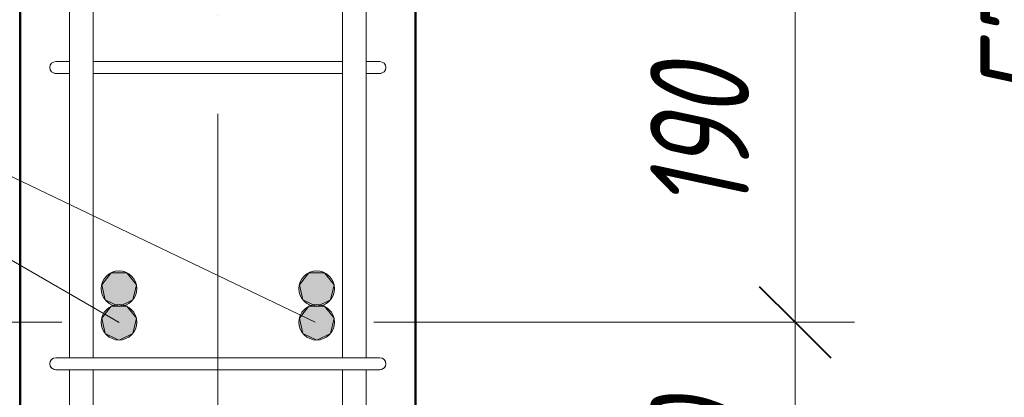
# Model space of a CAD drawing. Header units: millimetres. Extents: x 16591 to 27072, y 2073 to 10123.
# Tile 11 of 34: x 17600 to 18098, y 3394 to 3585. Entities that reach past the tile are written whole.
import ezdxf

# ---------------------------------------------------------------- set-up
doc = ezdxf.new("R2010")
doc.units = ezdxf.units.MM
doc.linetypes.add('ADSK_Линия сетки', pattern=[500, 400, -50, 0, -50])
for name, color, linetype, lineweight in [('A-____-____-DIMS', 211, 'Continuous', 9), ('A-____-____-DIMS-20', 211, 'Continuous', 9), ('S-COLS-____-MCUT', 52, 'Continuous', 50), ('S-GRID-____-OTLN', 1, 'Continuous', 9), ('S-RBAR-____-IDEN', 171, 'Continuous', 20), ('S-RBAR-____-MCUT', 171, 'Continuous', 20), ('S-RBAR-____-OTLN', 171, 'Continuous', 100)]:
    doc.layers.add(name, color=color, linetype=linetype, lineweight=lineweight)
doc.styles.add('GOST Common_I_2', font='GOST_Common Italic.ttf', dxfattribs={"width": 0.8, "height": 50})
doc.dimstyles.new('ADSK_Округление_5мм__Узкий__1', dxfattribs={"dimscale": 304.8, "dimtxt": 0.164979, "dimasz": 0.11811, "dimexe": 0.098425, "dimexo": 0.000215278, "dimgap": 0.026247, "dimtad": 1, "dimdec": 0, "dimlfac": 304.8, "dimrnd": 5, "dimdsep": 46, "dimtxsty": 'GOST Common_I_2', "dimblk1": 'OBLIQUE', "dimblk2": 'OBLIQUE', "dimsah": 1, "dimcen": 0.09, "dimdle": 0.098425, "dimazin": 0, "dimtfac": 1, "dimtdec": 4, "dimtix": 1, "dimtmove": 0, "dimatfit": 3, "dimfxl": 1, "dimtvp": 1, "dimtfill": 1, "dimtolj": 1, "dimtzin": 0, "dimlwd": 20, "dimlwe": 20, "dimarcsym": 2})

# ---------------------------------------------------------------- blocks, each defined once
blk = doc.blocks.new('DIMBLOCK5-КЖ1_ПЭ_ВЭ2_Армирование_Пилоны_Пм-2_1')
at = {"layer": 'A-____-____-DIMS-20', "lineweight": 40}
for p, q in [((17992.09, 3432), (17974.09, 3450)), ((17992.09, 3432), (18010.09, 3414)), ((17992.09, 3282), (17974.09, 3300)), ((17992.09, 3282), (18010.09, 3264))]:
    blk.add_line(p, q, dxfattribs=at)
at = {"layer": 'A-____-____-DIMS-20', "lineweight": 20}
for p, q in [((17992.09, 3432), (17779, 3432)), ((17992.09, 3282), (17992.09, 3432)), ((17992.09, 3432), (18022.09, 3432)), ((17992.09, 3282), (17779, 3282)), ((17992.09, 3282), (18022.09, 3282))]:
    blk.add_line(p, q, dxfattribs=at)
at = {"layer": 'A-____-____-DIMS-20', "color": 0, "lineweight": 20, "insert": (17918.75, 3318.65), "char_height": 50, "width": 92.0485, "attachment_point": 1, "rotation": 90, "line_spacing_factor": 1.022761, "style": 'GOST Common_I_2', "bg_fill": 3, "box_fill_scale": 1.25, "bg_fill_color": 256, "bg_fill_true_color": 13158600, "bg_fill_transparency": 0}
blk.add_mtext('150', dxfattribs=at)
blk = doc.blocks.new('_Oblique')
at = {"color": 0, "linetype": 'ByBlock', "lineweight": -2}
blk.add_line((-0.5, -0.5), (0.5, 0.5), dxfattribs=at)
blk = doc.blocks.new('DIMBLOCK6-КЖ1_ПЭ_ВЭ2_Армирование_Пилоны_Пм-2_1')
at = {"layer": 'A-____-____-DIMS-20', "lineweight": 40}
for p, q in [((17992.09, 3620), (17974.09, 3638)), ((17992.09, 3620), (18010.09, 3602)), ((17992.09, 3432), (17974.09, 3450)), ((17992.09, 3432), (18010.09, 3414))]:
    blk.add_line(p, q, dxfattribs=at)
at = {"layer": 'A-____-____-DIMS-20', "lineweight": 20}
for p, q in [((17992.09, 3620), (17780, 3620)), ((17992.09, 3432), (17992.09, 3620)), ((17992.09, 3620), (18022.09, 3620)), ((17992.09, 3432), (17779, 3432)), ((17992.09, 3432), (18022.09, 3432))]:
    blk.add_line(p, q, dxfattribs=at)
at = {"layer": 'A-____-____-DIMS-20', "color": 0, "lineweight": 20, "insert": (17918.75, 3487.65), "char_height": 50, "width": 92.0485, "attachment_point": 1, "rotation": 90, "line_spacing_factor": 1.022761, "style": 'GOST Common_I_2', "bg_fill": 3, "box_fill_scale": 1.25, "bg_fill_color": 256, "bg_fill_true_color": 13158600, "bg_fill_transparency": 0}
blk.add_mtext('190', dxfattribs=at)
blk = doc.blocks.new('DIMBLOCK14-КЖ1_ПЭ_ВЭ2_Армирование_Пилоны_Пм-2_1')
at = {"layer": 'A-____-____-DIMS-20', "lineweight": 40}
for p, q in [((17442.95, 3432), (17424.95, 3450)), ((17442.95, 3432), (17460.95, 3414)), ((17442.95, 3282), (17424.95, 3300)), ((17442.95, 3282), (17460.95, 3264))]:
    blk.add_line(p, q, dxfattribs=at)
at = {"layer": 'A-____-____-DIMS-20', "lineweight": 20}
for p, q in [((17442.95, 3432), (17412.95, 3432)), ((17442.95, 3282), (17442.95, 3432)), ((17442.95, 3432), (17621, 3432)), ((17442.95, 3282), (17412.95, 3282)), ((17442.95, 3282), (17621, 3282))]:
    blk.add_line(p, q, dxfattribs=at)
at = {"layer": 'A-____-____-DIMS-20', "color": 0, "lineweight": 20, "insert": (17369.61, 3318.65), "char_height": 50, "width": 92.0485, "attachment_point": 1, "rotation": 90, "line_spacing_factor": 1.022761, "style": 'GOST Common_I_2', "bg_fill": 3, "box_fill_scale": 1.25, "bg_fill_color": 256, "bg_fill_true_color": 13158600, "bg_fill_transparency": 0}
blk.add_mtext('150', dxfattribs=at)
blk = doc.blocks.new('DIMBLOCK15-КЖ1_ПЭ_ВЭ2_Армирование_Пилоны_Пм-2_1')
at = {"layer": 'A-____-____-DIMS-20', "lineweight": 40}
for p, q in [((17442.95, 3620), (17424.95, 3638)), ((17442.95, 3620), (17460.95, 3602)), ((17442.95, 3432), (17424.95, 3450)), ((17442.95, 3432), (17460.95, 3414))]:
    blk.add_line(p, q, dxfattribs=at)
at = {"layer": 'A-____-____-DIMS-20', "lineweight": 20}
for p, q in [((17442.95, 3620), (17412.95, 3620)), ((17442.95, 3432), (17442.95, 3620)), ((17442.95, 3620), (17620, 3620)), ((17442.95, 3432), (17412.95, 3432)), ((17442.95, 3432), (17621, 3432))]:
    blk.add_line(p, q, dxfattribs=at)
at = {"layer": 'A-____-____-DIMS-20', "color": 0, "lineweight": 20, "insert": (17369.61, 3487.65), "char_height": 50, "width": 92.0485, "attachment_point": 1, "rotation": 90, "line_spacing_factor": 1.022761, "style": 'GOST Common_I_2', "bg_fill": 3, "box_fill_scale": 1.25, "bg_fill_color": 256, "bg_fill_true_color": 13158600, "bg_fill_transparency": 0}
blk.add_mtext('190', dxfattribs=at)
blk = doc.blocks.new('DIMBLOCK25-КЖ1_ПЭ_ВЭ2_Армирование_Пилоны_Пм-2_1')
at = {"layer": 'A-____-____-DIMS-20', "lineweight": 20}
for p, q in [((18159.07, 3900), (18159.07, 3300)), ((18159.07, 3870), (17820, 3870)), ((18159.07, 3870), (18189.07, 3870)), ((18159.07, 3300), (18129.07, 3300)), ((18159.07, 3300), (18164.53, 3300))]:
    blk.add_line(p, q, dxfattribs=at)
at = {"layer": 'A-____-____-DIMS-20', "lineweight": 40}
for p, q in [((18159.07, 3870), (18141.07, 3888)), ((18159.07, 3870), (18177.07, 3852)), ((18159.07, 3300), (18141.07, 3318)), ((18159.07, 3300), (18177.07, 3282))]:
    blk.add_line(p, q, dxfattribs=at)
at = {"layer": 'A-____-____-DIMS-20', "color": 0, "lineweight": 20, "insert": (18085.73, 3542.81), "char_height": 50, "width": 101.2533, "attachment_point": 1, "rotation": 90, "line_spacing_factor": 1.022761, "style": 'GOST Common_I_2', "bg_fill": 3, "box_fill_scale": 1.25, "bg_fill_color": 256, "bg_fill_true_color": 13158600, "bg_fill_transparency": 0}
blk.add_mtext('570', dxfattribs=at)
blk = doc.blocks.new('DIMBLOCK27-КЖ1_ПЭ_ВЭ2_Армирование_Пилоны_Пм-2_1')
at = {"layer": 'A-____-____-DIMS-20', "lineweight": 20}
for p, q in [((18329.15, 2840), (18329.15, 3900)), ((18329.15, 3870), (17820, 3870)), ((18329.15, 3870), (18359.15, 3870)), ((18329.15, 2870), (17820, 2870)), ((18329.15, 2870), (18359.15, 2870))]:
    blk.add_line(p, q, dxfattribs=at)
at = {"layer": 'A-____-____-DIMS-20', "lineweight": 40}
for p, q in [((18329.15, 3870), (18311.15, 3888)), ((18329.15, 3870), (18347.15, 3852)), ((18329.15, 2870), (18311.15, 2888)), ((18329.15, 2870), (18347.15, 2852))]:
    blk.add_line(p, q, dxfattribs=at)
at = {"layer": 'A-____-____-DIMS-20', "color": 0, "lineweight": 20, "insert": (18255.81, 3317.58), "char_height": 50, "width": 125.7996, "attachment_point": 1, "rotation": 90, "line_spacing_factor": 1.022761, "style": 'GOST Common_I_2', "bg_fill": 3, "box_fill_scale": 1.25, "bg_fill_color": 256, "bg_fill_true_color": 13158600, "bg_fill_transparency": 0}
blk.add_mtext('1000', dxfattribs=at)

msp = doc.modelspace()

# ---------------------------------------------------------------- hatches: boundary and pattern name
at = {"layer": 'S-RBAR-____-MCUT'}
h = msp.add_hatch(color=256, dxfattribs=at)
edge = h.paths.add_edge_path()
edge.add_arc((17649.9999, 3431.9994), 9, 0, 360)
for points in [[(17649.9999, 3422.9994), (17657.0364, 3426.388), (17658.7742, 3434.0021), (17653.9048, 3440.1081), (17646.0949, 3440.1081), (17641.2255, 3434.0021), (17642.9634, 3426.388), (17649.6058, 3423.1892)], [(17749.9999, 3422.9994), (17757.0364, 3426.388), (17758.7742, 3434.0021), (17753.9048, 3440.1081), (17746.0949, 3440.1081), (17741.2255, 3434.0021), (17742.9634, 3426.388)]]:
    msp.add_hatch(color=256, dxfattribs=at).paths.add_polyline_path(points)
h = msp.add_hatch(color=256, dxfattribs=at)
edge = h.paths.add_edge_path()
edge.add_arc((17749.9999, 3431.9994), 9, 0, 360)
at = {"layer": 'S-RBAR-____-OTLN', "lineweight": 9}
h = msp.add_hatch(color=8, dxfattribs=at)
edge = h.paths.add_edge_path()
edge.add_arc((17649.9999, 3448.9994), 9, 0, 360)
h = msp.add_hatch(color=8, dxfattribs=at)
edge = h.paths.add_edge_path()
edge.add_arc((17749.9999, 3448.9994), 9, 0, 360)
for points in [[(17649.9999, 3439.9994), (17657.0364, 3443.388), (17658.7742, 3451.0021), (17653.9048, 3457.1081), (17646.0949, 3457.1081), (17641.2255, 3451.0021), (17642.9634, 3443.388)], [(17749.9999, 3439.9994), (17757.0364, 3443.388), (17758.7742, 3451.0021), (17753.9048, 3457.1081), (17746.0949, 3457.1081), (17741.2255, 3451.0021), (17742.9634, 3443.388)]]:
    msp.add_hatch(color=8, dxfattribs=at).paths.add_polyline_path(points)

# ---------------------------------------------------------------- linework, layer by layer
at = {"layer": 'S-COLS-____-MCUT'}
for p, q in [((17600, 3869.9996), (17600, 2869.9996)), ((17800, 2869.9996), (17800, 3869.9996))]:
    msp.add_line(p, q, dxfattribs=at)
at = {"layer": 'S-GRID-____-OTLN', "linetype": 'ADSK_Линия сетки'}
msp.add_line((17700, 4537.6486), (17700, 2236.211), dxfattribs=at)
at = {"layer": 'S-RBAR-____-MCUT'}
for p, q in [((17646.0949, 3440.1081), (17641.2255, 3434.0021)), ((17653.9048, 3440.1081), (17646.0949, 3440.1081)), ((17658.7742, 3434.0021), (17653.9048, 3440.1081)), ((17746.0949, 3440.1081), (17741.2255, 3434.0021)), ((17753.9048, 3440.1081), (17746.0949, 3440.1081)), ((17758.7742, 3434.0021), (17753.9048, 3440.1081)), ((17641.2255, 3434.0021), (17642.9634, 3426.388)), ((17657.0364, 3426.388), (17658.7742, 3434.0021)), ((17741.2255, 3434.0021), (17742.9634, 3426.388)), ((17757.0364, 3426.388), (17758.7742, 3434.0021)), ((17642.9634, 3426.388), (17649.6058, 3423.1892)), ((17649.6058, 3423.1892), (17649.9999, 3422.9994)), ((17649.9999, 3422.9994), (17657.0364, 3426.388)), ((17742.9634, 3426.388), (17749.9999, 3422.9994)), ((17749.9999, 3422.9994), (17757.0364, 3426.388))]:
    msp.add_line(p, q, dxfattribs=at)
for centre in [(17649.9999, 3431.9994), (17749.9999, 3431.9994)]:
    msp.add_circle(centre, 9, dxfattribs=at)
at = {"layer": 'S-RBAR-____-OTLN', "lineweight": 20}
for p, q in [((17624.9812, 3413.9994), (17624.9812, 3804.0908)), ((17636.9812, 3413.9994), (17636.9812, 3804.0908)), ((17762.9812, 3804.0908), (17762.9812, 3413.9994)), ((17774.9812, 3804.0908), (17774.9812, 3413.9994)), ((17624.6261, 3563.9994), (17617.9927, 3563.9994)), ((17636.9812, 3563.9994), (17762.9812, 3563.9994)), ((17781.9927, 3563.9994), (17775.1482, 3563.9994)), ((17624.8153, 3557.9994), (17617.9927, 3557.9994)), ((17636.9812, 3557.9994), (17762.9812, 3557.9994)), ((17781.9927, 3557.9994), (17775.3337, 3557.9994)), ((17635.9999, 3413.9994), (17617.9999, 3413.9994)), ((17635.9999, 3413.9994), (17763.9999, 3413.9994)), ((17781.9999, 3413.9994), (17763.9999, 3413.9994)), ((17635.9999, 3407.9994), (17617.9999, 3407.9994)), ((17624.9812, 3113.9994), (17624.9812, 3407.9994)), ((17635.9999, 3407.9994), (17763.9999, 3407.9994)), ((17636.9812, 3113.9994), (17636.9812, 3407.9994)), ((17762.9812, 3407.9994), (17762.9812, 3113.9994)), ((17781.9999, 3407.9994), (17763.9999, 3407.9994)), ((17774.9812, 3407.9994), (17774.9812, 3113.9994))]:
    msp.add_line(p, q, dxfattribs=at)
at = {"layer": 'S-RBAR-____-OTLN', "color": 8, "lineweight": 9}
for p, q in [((17646.0949, 3457.1081), (17641.2255, 3451.0021)), ((17653.9048, 3457.1081), (17646.0949, 3457.1081)), ((17658.7742, 3451.0021), (17653.9048, 3457.1081)), ((17746.0949, 3457.1081), (17741.2255, 3451.0021)), ((17753.9048, 3457.1081), (17746.0949, 3457.1081)), ((17758.7742, 3451.0021), (17753.9048, 3457.1081)), ((17641.2255, 3451.0021), (17642.9634, 3443.388)), ((17657.0364, 3443.388), (17658.7742, 3451.0021)), ((17741.2255, 3451.0021), (17742.9634, 3443.388)), ((17757.0364, 3443.388), (17758.7742, 3451.0021)), ((17642.9634, 3443.388), (17649.9999, 3439.9994)), ((17649.9999, 3439.9994), (17657.0364, 3443.388)), ((17742.9634, 3443.388), (17749.9999, 3439.9994)), ((17749.9999, 3439.9994), (17757.0364, 3443.388))]:
    msp.add_line(p, q, dxfattribs=at)
for centre in [(17649.9999, 3448.9994), (17749.9999, 3448.9994)]:
    msp.add_circle(centre, 9, dxfattribs=at)
at = {"layer": 'S-RBAR-____-OTLN', "lineweight": 20}
for centre, start, end in [((17617.9927, 3560.9994), 90, 270), ((17617.9927, 3560.9994), 90, 270), ((17617.9927, 3560.9994), 120, 150), ((17617.9927, 3560.9994), 120, 150), ((17617.9927, 3560.9994), 120, 150), ((17617.9927, 3560.9994), 120, 150), ((17617.9927, 3560.9994), 120, 150), ((17617.9927, 3560.9994), 120, 150), ((17617.9927, 3560.9994), 120, 150), ((17617.9927, 3560.9994), 120, 150), ((17617.9927, 3560.9994), 120, 150), ((17617.9927, 3560.9994), 120, 150), ((17617.9927, 3560.9994), 120, 150), ((17617.9927, 3560.9994), 120, 150), ((17617.9927, 3560.9994), 120, 150), ((17617.9927, 3560.9994), 120, 150), ((17617.9927, 3560.9994), 120, 150), ((17617.9927, 3560.9994), 120, 150), ((17617.9927, 3560.9994), 120, 150), ((17617.9927, 3560.9994), 120, 150), ((17617.9927, 3560.9994), 120, 150), ((17617.9927, 3560.9994), 120, 150), ((17781.9927, 3560.9994), 270, 90), ((17781.9927, 3560.9994), 270, 90), ((17781.9927, 3560.9994), 30, 60), ((17781.9927, 3560.9994), 30, 60), ((17781.9927, 3560.9994), 30, 60), ((17781.9927, 3560.9994), 30, 60), ((17781.9927, 3560.9994), 30, 60), ((17781.9927, 3560.9994), 30, 60), ((17781.9927, 3560.9994), 30, 60), ((17781.9927, 3560.9994), 30, 60), ((17781.9927, 3560.9994), 30, 60), ((17781.9927, 3560.9994), 30, 60), ((17781.9927, 3560.9994), 30, 60), ((17781.9927, 3560.9994), 30, 60), ((17781.9927, 3560.9994), 30, 60), ((17781.9927, 3560.9994), 30, 60), ((17781.9927, 3560.9994), 30, 60), ((17781.9927, 3560.9994), 30, 60), ((17781.9927, 3560.9994), 30, 60), ((17781.9927, 3560.9994), 30, 60), ((17781.9927, 3560.9994), 30, 60), ((17781.9927, 3560.9994), 30, 60), ((17617.9927, 3560.9994), 210, 240), ((17617.9927, 3560.9994), 210, 240), ((17617.9927, 3560.9994), 210, 240), ((17617.9927, 3560.9994), 210, 240), ((17617.9927, 3560.9994), 210, 240), ((17617.9927, 3560.9994), 210, 240), ((17617.9927, 3560.9994), 210, 240), ((17617.9927, 3560.9994), 210, 240), ((17617.9927, 3560.9994), 210, 240), ((17617.9927, 3560.9994), 210, 240), ((17617.9927, 3560.9994), 210, 240), ((17617.9927, 3560.9994), 210, 240), ((17617.9927, 3560.9994), 210, 240), ((17617.9927, 3560.9994), 210, 240), ((17617.9927, 3560.9994), 210, 240), ((17617.9927, 3560.9994), 210, 240), ((17617.9927, 3560.9994), 210, 240), ((17617.9927, 3560.9994), 210, 240), ((17617.9927, 3560.9994), 210, 240), ((17617.9927, 3560.9994), 210, 240), ((17617.9927, 3560.9994), 255, 270), ((17617.9927, 3560.9994), 255, 270), ((17617.9927, 3560.9994), 255, 270), ((17617.9927, 3560.9994), 255, 270), ((17617.9927, 3560.9994), 255, 270), ((17617.9927, 3560.9994), 255, 270), ((17617.9927, 3560.9994), 255, 270), ((17617.9927, 3560.9994), 255, 270), ((17617.9927, 3560.9994), 255, 270), ((17617.9927, 3560.9994), 255, 270), ((17617.9927, 3560.9994), 255, 270), ((17617.9927, 3560.9994), 255, 270), ((17617.9927, 3560.9994), 255, 270), ((17617.9927, 3560.9994), 255, 270), ((17617.9927, 3560.9994), 255, 270), ((17617.9927, 3560.9994), 255, 270), ((17617.9927, 3560.9994), 255, 270), ((17617.9927, 3560.9994), 255, 270), ((17617.9927, 3560.9994), 255, 270), ((17617.9927, 3560.9994), 255, 270), ((17781.9927, 3560.9994), 270, 285), ((17781.9927, 3560.9994), 270, 285), ((17781.9927, 3560.9994), 270, 285), ((17781.9927, 3560.9994), 270, 285), ((17781.9927, 3560.9994), 270, 285), ((17781.9927, 3560.9994), 270, 285), ((17781.9927, 3560.9994), 270, 285), ((17781.9927, 3560.9994), 270, 285), ((17781.9927, 3560.9994), 270, 285), ((17781.9927, 3560.9994), 270, 285), ((17781.9927, 3560.9994), 270, 285), ((17781.9927, 3560.9994), 270, 285), ((17781.9927, 3560.9994), 270, 285), ((17781.9927, 3560.9994), 270, 285), ((17781.9927, 3560.9994), 270, 285), ((17781.9927, 3560.9994), 270, 285), ((17781.9927, 3560.9994), 270, 285), ((17781.9927, 3560.9994), 270, 285), ((17781.9927, 3560.9994), 270, 285), ((17781.9927, 3560.9994), 270, 285), ((17781.9927, 3560.9994), 300, 330), ((17781.9927, 3560.9994), 300, 330), ((17781.9927, 3560.9994), 300, 330), ((17781.9927, 3560.9994), 300, 330), ((17781.9927, 3560.9994), 300, 330), ((17781.9927, 3560.9994), 300, 330), ((17781.9927, 3560.9994), 300, 330), ((17781.9927, 3560.9994), 300, 330), ((17781.9927, 3560.9994), 300, 330), ((17781.9927, 3560.9994), 300, 330), ((17781.9927, 3560.9994), 300, 330), ((17781.9927, 3560.9994), 300, 330), ((17781.9927, 3560.9994), 300, 330), ((17781.9927, 3560.9994), 300, 330), ((17781.9927, 3560.9994), 300, 330), ((17781.9927, 3560.9994), 300, 330), ((17781.9927, 3560.9994), 300, 330), ((17781.9927, 3560.9994), 300, 330), ((17781.9927, 3560.9994), 300, 330), ((17781.9927, 3560.9994), 300, 330), ((17617.9999, 3410.9994), 90, 270), ((17617.9999, 3410.9994), 90, 270), ((17617.9999, 3410.9994), 120, 150), ((17617.9999, 3410.9994), 120, 150), ((17617.9999, 3410.9994), 120, 150), ((17617.9999, 3410.9994), 120, 150), ((17617.9999, 3410.9994), 120, 150), ((17617.9999, 3410.9994), 120, 150), ((17617.9999, 3410.9994), 120, 150), ((17617.9999, 3410.9994), 120, 150), ((17617.9999, 3410.9994), 120, 150), ((17617.9999, 3410.9994), 120, 150), ((17617.9999, 3410.9994), 120, 150), ((17617.9999, 3410.9994), 120, 150), ((17617.9999, 3410.9994), 120, 150), ((17617.9999, 3410.9994), 120, 150), ((17617.9999, 3410.9994), 120, 150), ((17617.9999, 3410.9994), 120, 150), ((17617.9999, 3410.9994), 120, 150), ((17617.9999, 3410.9994), 120, 150), ((17781.9999, 3410.9994), 270, 90), ((17781.9999, 3410.9994), 270, 90), ((17781.9999, 3410.9994), 30, 60), ((17781.9999, 3410.9994), 30, 60), ((17781.9999, 3410.9994), 30, 60), ((17781.9999, 3410.9994), 30, 60), ((17781.9999, 3410.9994), 30, 60), ((17781.9999, 3410.9994), 30, 60), ((17781.9999, 3410.9994), 30, 60), ((17781.9999, 3410.9994), 30, 60), ((17781.9999, 3410.9994), 30, 60), ((17781.9999, 3410.9994), 30, 60), ((17781.9999, 3410.9994), 30, 60), ((17781.9999, 3410.9994), 30, 60), ((17781.9999, 3410.9994), 30, 60), ((17781.9999, 3410.9994), 30, 60), ((17781.9999, 3410.9994), 30, 60), ((17781.9999, 3410.9994), 30, 60), ((17781.9999, 3410.9994), 30, 60), ((17781.9999, 3410.9994), 30, 60), ((17617.9999, 3410.9994), 210, 240), ((17617.9999, 3410.9994), 210, 240), ((17617.9999, 3410.9994), 210, 240), ((17617.9999, 3410.9994), 210, 240), ((17617.9999, 3410.9994), 210, 240), ((17617.9999, 3410.9994), 210, 240), ((17617.9999, 3410.9994), 210, 240), ((17617.9999, 3410.9994), 210, 240), ((17617.9999, 3410.9994), 210, 240), ((17617.9999, 3410.9994), 210, 240), ((17617.9999, 3410.9994), 210, 240), ((17617.9999, 3410.9994), 210, 240), ((17617.9999, 3410.9994), 210, 240), ((17617.9999, 3410.9994), 210, 240), ((17617.9999, 3410.9994), 210, 240), ((17617.9999, 3410.9994), 210, 240), ((17617.9999, 3410.9994), 210, 240), ((17617.9999, 3410.9994), 210, 240), ((17617.9999, 3410.9994), 255, 270), ((17617.9999, 3410.9994), 255, 270), ((17617.9999, 3410.9994), 255, 270), ((17617.9999, 3410.9994), 255, 270), ((17617.9999, 3410.9994), 255, 270), ((17617.9999, 3410.9994), 255, 270), ((17617.9999, 3410.9994), 255, 270), ((17617.9999, 3410.9994), 255, 270), ((17617.9999, 3410.9994), 255, 270), ((17617.9999, 3410.9994), 255, 270), ((17617.9999, 3410.9994), 255, 270), ((17617.9999, 3410.9994), 255, 270), ((17617.9999, 3410.9994), 255, 270), ((17617.9999, 3410.9994), 255, 270), ((17617.9999, 3410.9994), 255, 270), ((17617.9999, 3410.9994), 255, 270), ((17617.9999, 3410.9994), 255, 270), ((17617.9999, 3410.9994), 255, 270), ((17781.9999, 3410.9994), 270, 285), ((17781.9999, 3410.9994), 270, 285), ((17781.9999, 3410.9994), 270, 285), ((17781.9999, 3410.9994), 270, 285), ((17781.9999, 3410.9994), 270, 285), ((17781.9999, 3410.9994), 270, 285), ((17781.9999, 3410.9994), 270, 285), ((17781.9999, 3410.9994), 270, 285), ((17781.9999, 3410.9994), 270, 285), ((17781.9999, 3410.9994), 270, 285), ((17781.9999, 3410.9994), 270, 285), ((17781.9999, 3410.9994), 270, 285), ((17781.9999, 3410.9994), 270, 285), ((17781.9999, 3410.9994), 270, 285), ((17781.9999, 3410.9994), 270, 285), ((17781.9999, 3410.9994), 270, 285), ((17781.9999, 3410.9994), 270, 285), ((17781.9999, 3410.9994), 270, 285), ((17781.9999, 3410.9994), 300, 330), ((17781.9999, 3410.9994), 300, 330), ((17781.9999, 3410.9994), 300, 330), ((17781.9999, 3410.9994), 300, 330), ((17781.9999, 3410.9994), 300, 330), ((17781.9999, 3410.9994), 300, 330), ((17781.9999, 3410.9994), 300, 330), ((17781.9999, 3410.9994), 300, 330), ((17781.9999, 3410.9994), 300, 330), ((17781.9999, 3410.9994), 300, 330), ((17781.9999, 3410.9994), 300, 330), ((17781.9999, 3410.9994), 300, 330), ((17781.9999, 3410.9994), 300, 330), ((17781.9999, 3410.9994), 300, 330), ((17781.9999, 3410.9994), 300, 330), ((17781.9999, 3410.9994), 300, 330), ((17781.9999, 3410.9994), 300, 330), ((17781.9999, 3410.9994), 300, 330)]:
    msp.add_arc(centre, 3, start, end, dxfattribs=at)

# ---------------------------------------------------------------- next in the draw order: dimensions: what is measured, and where the dimension line sits
at = {"layer": 'A-____-____-DIMS', "lineweight": 20}
for base, p1, p2, picture, middle in [((17442.947, 3431.9994), (17640.9999, 3281.9994), (17640.9999, 3431.9994), 'DIMBLOCK14-КЖ1_ПЭ_ВЭ2_Армирование_Пилоны_Пм-2_1', (17409.625, 3356.9994)), ((17992.0947, 3431.9994), (17758.9999, 3281.9994), (17758.9999, 3431.9994), 'DIMBLOCK5-КЖ1_ПЭ_ВЭ2_Армирование_Пилоны_Пм-2_1', (17958.7727, 3356.9994))]:
    dim = msp.add_linear_dim(base=base, p1=p1, p2=p2, angle=90, dimstyle='ADSK_Округление_5мм__Узкий__1', override={"dimpost": '<>', "dimfxl": 150}, dxfattribs=at)
    dim.commit()
    dim.dimension.update_dxf_attribs({"geometry": picture, "text_midpoint": middle})

# ---------------------------------------------------------------- next in the draw order: dimensions: what is measured, and where the dimension line sits
for base, p1, p2, picture, middle in [((17442.947, 3619.9994), (17640.9999, 3431.9994), (17639.9999, 3619.9994), 'DIMBLOCK15-КЖ1_ПЭ_ВЭ2_Армирование_Пилоны_Пм-2_1', (17409.625, 3525.9994)), ((17992.0947, 3619.9994), (17758.9999, 3431.9994), (17759.9999, 3619.9994), 'DIMBLOCK6-КЖ1_ПЭ_ВЭ2_Армирование_Пилоны_Пм-2_1', (17958.7727, 3525.9994))]:
    dim = msp.add_linear_dim(base=base, p1=p1, p2=p2, angle=90, dimstyle='ADSK_Округление_5мм__Узкий__1', override={"dimpost": '<>', "dimfxl": 188.00266}, dxfattribs=at)
    dim.commit()
    dim.dimension.update_dxf_attribs({"geometry": picture, "text_midpoint": middle})

# ---------------------------------------------------------------- next in the draw order: linework, layer by layer
at = {"layer": 'S-RBAR-____-IDEN'}
for p in [(17749.2195, 3431.9994), (17650.1052, 3431.9426)]:
    msp.add_line(p, (17165.3244, 3712.2264), dxfattribs=at)

# ---------------------------------------------------------------- next in the draw order: dimensions: what is measured, and where the dimension line sits
at = {"layer": 'A-____-____-DIMS', "lineweight": 20}
dim = msp.add_linear_dim(base=(18159.0697, 3300), p1=(17800, 3869.9996), p2=(18184.5256, 3300), angle=90, dimstyle='ADSK_Округление_5мм__Узкий__1', override={"dimpost": '<>', "dimfxl": 687.575069}, dxfattribs=at)
dim.commit()
dim.dimension.update_dxf_attribs({"geometry": 'DIMBLOCK25-КЖ1_ПЭ_ВЭ2_Армирование_Пилоны_Пм-2_1', "text_midpoint": (18125.7478, 3584.9998)})

# ---------------------------------------------------------------- next in the draw order: dimensions: what is measured, and where the dimension line sits
dim = msp.add_linear_dim(base=(18329.1539, 3869.9996), p1=(17800, 2869.9996), p2=(17800, 3869.9996), angle=90, dimstyle='ADSK_Округление_5мм__Узкий__1', override={"dimpost": '<>', "dimfxl": 1000}, dxfattribs=at)
dim.commit()
dim.dimension.update_dxf_attribs({"geometry": 'DIMBLOCK27-КЖ1_ПЭ_ВЭ2_Армирование_Пилоны_Пм-2_1', "text_midpoint": (18296.1539, 3369.9996)})

doc.saveas('drawing.dxf')
